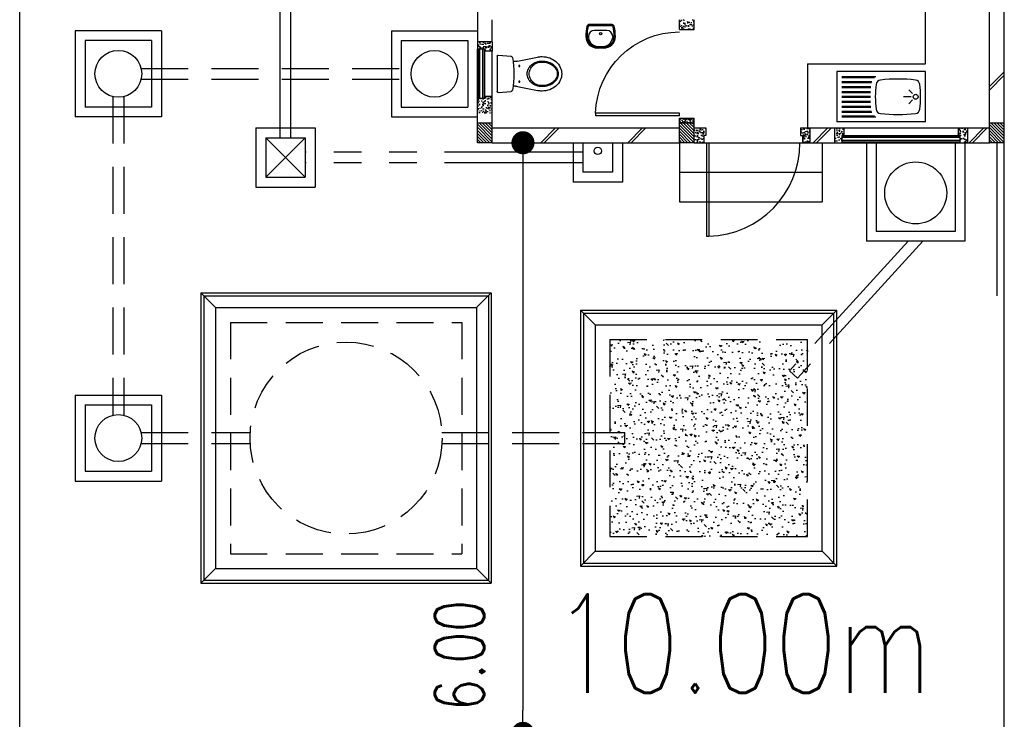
# Model space of a CAD drawing. Header units: millimetres. Extents: x 301 to 1479, y 491 to 1341.
# Tile 225 of 256: x 430 to 440, y 650 to 657. Entities that reach past the tile are written whole.
import ezdxf

# ---------------------------------------------------------------- set-up
doc = ezdxf.new("R2010")
doc.units = ezdxf.units.MM
doc.header["$LTSCALE"] = 1.5
doc.header["$MEASUREMENT"] = 0
for name, pattern in [('HIDDEN', [0.375, 0.25, -0.125]), ('HIDDEN2', [4.7625, 3.175, -1.5875]), ('PHANTOM2', [1.25, 0.625, -0.125, 0.125, -0.125, 0.125, -0.125])]:
    doc.linetypes.add(name, pattern=pattern)
for name, color, linetype in [('AP&SA', 254, 'HIDDEN'), ('Blk', 7, 'Continuous'), ('Block', 46, 'Continuous'), ('boundary', 3, 'Continuous'), ('Boundary Wall', 64, 'Continuous'), ('BWCN', 4, 'Continuous'), ('DIM', 6, 'Continuous'), ('DOOR', 3, 'Continuous'), ('Ele', 8, 'Continuous'), ('HATCH', 7, 'Continuous'), ('Hatch Aggregate', 252, 'Continuous'), ('Hatch Col. C1 GF Ext.', 84, 'Continuous'), ('Hatch Stub Col', 251, 'Continuous'), ('Kerb', 251, 'Continuous'), ('P. Grease Trap', 64, 'Continuous'), ('P. Septic tank', 2, 'Continuous'), ('P. Sewr Manhole', 49, 'Continuous'), ('PVC Pipe 110', 69, 'Continuous'), ('PVC RWP 75', 77, 'Continuous'), ('PVC Sewer Pipe 110', 24, 'Continuous'), ('SANIT', 8, 'Continuous'), ('TEXT', 7, 'Continuous'), ('WINDOW', 1, 'Continuous')]:
    doc.layers.add(name, color=color, linetype=linetype)
doc.styles.add('RS1', font='romans.shx', dxfattribs={"width": 0.75, "height": 0.5})
doc.styles.add('RS2', font='romans.shx', dxfattribs={"width": 0.75, "height": 1})
doc.dimstyles.new('Souillac5', dxfattribs={"dimscale": 0.5, "dimtxt": 0.5, "dimasz": 0.47, "dimexe": 0, "dimexo": 1, "dimgap": 0.5, "dimtad": 1, "dimzin": 0, "dimdsep": 46, "dimtxsty": 'RS1', "dimblk": 'DOT', "dimcen": 3, "dimse1": 1, "dimse2": 1, "dimclrd": 6, "dimclre": 6, "dimclrt": 7, "dimaunit": 1, "dimadec": 0, "dimazin": 0, "dimtfac": 1, "dimtofl": 0, "dimtmove": 1, "dimatfit": 3, "dimfxl": 1, "dimtolj": 1, "dimtzin": 0, "dimlwe": -1, "dimarcsym": 0})
pattern_1 = [(50, (383.16928, 128.10737), (0.071726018, -0.0062752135), [0.0075, -0.0825]), (355, (383.16928, 128.10737), (-0.013875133, 0.075219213), [0.006, -0.066]), (100.451444, (383.175255, 128.10685), (0.057850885, 0.068943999), [0.006374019, -0.070114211]), (46.1842, (383.16928, 128.12737), (0.106724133, -0.016551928), [0.01125, -0.12375]), (96.635635, (383.17817, 128.12599), (0.093466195, 0.09741186), [0.009561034, -0.105171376]), (351.184164, (383.16928, 128.12737), (0.093466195, 0.09741186), [0.009, -0.099]), (21, (383.17928, 128.12237), (0.059690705, -0.040261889), [0.0075, -0.0825]), (326, (383.17928, 128.12237), (0.024331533, 0.072515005), [0.006, -0.066]), (71.451445, (383.18425, 128.11902), (0.084022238, 0.032253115), [0.006374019, -0.070114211]), (37.5, (383.169278, 128.107373), (0.0012159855, 0.0332893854), [0, -0.0652, 0, -0.067, 0, -0.06625]), (7.5, (383.169278, 128.107373), (0.0263069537, 0.0394411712), [0, -0.0382, 0, -0.0637, 0, -0.02525]), (327.5, (383.146978, 128.107373), (0.0533822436, -0.0022554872), [0, -0.025, 0, -0.078, 0, -0.1035]), (317.5, (383.136978, 128.107373), (0.058318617, 0.010010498), [0, -0.0325, 0, -0.0518, 0, -0.0735])]
pattern_2 = [(315, (404.325723, 123.072963), (0.0154679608, 0.0154679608), [])]
pattern_3 = [(50, (379.51048, 128.25737), (0.071726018, -0.0062752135), [0.0075, -0.0825]), (355, (379.51048, 128.25737), (-0.013875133, 0.075219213), [0.006, -0.066]), (100.451444, (379.51646, 128.25685), (0.057850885, 0.068943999), [0.006374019, -0.070114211]), (46.1842, (379.51048, 128.27737), (0.106724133, -0.016551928), [0.01125, -0.12375]), (96.635635, (379.51938, 128.27599), (0.093466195, 0.09741186), [0.009561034, -0.105171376]), (351.184164, (379.51048, 128.27737), (0.093466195, 0.09741186), [0.009, -0.099]), (21, (379.52048, 128.27237), (0.059690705, -0.040261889), [0.0075, -0.0825]), (326, (379.52048, 128.27237), (0.024331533, 0.072515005), [0.006, -0.066]), (71.451445, (379.525456, 128.26902), (0.084022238, 0.032253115), [0.006374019, -0.070114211]), (37.5, (379.510482, 128.257373), (0.0012159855, 0.0332893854), [0, -0.0652, 0, -0.067, 0, -0.06625]), (7.5, (379.510482, 128.257373), (0.0263069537, 0.0394411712), [0, -0.0382, 0, -0.0637, 0, -0.02525]), (327.5, (379.488182, 128.257373), (0.0533822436, -0.0022554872), [0, -0.025, 0, -0.078, 0, -0.1035]), (317.5, (379.47818, 128.257373), (0.058318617, 0.010010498), [0, -0.0325, 0, -0.0518, 0, -0.0735])]

# ---------------------------------------------------------------- blocks, each defined once
blk = doc.blocks.new('SSBSD90')
at = {"layer": 'Ele'}
for p, q in [((-900, 510), (0, 510)), ((-900, 510), (-900, 0)), ((0, 0), (0, 510)), ((-50, 460), (-395, 460)), ((-50, 450), (-382, 450)), ((-50, 410), (-355, 410)), ((-768, 287), (-729, 326)), ((-50, 400), (-352, 400)), ((-50, 360), (-346, 360)), ((-50, 350), (-345, 350)), ((-50, 310), (-342, 310)), ((-768, 223), (-729, 184)), ((-755, 255), (-675, 255)), ((-50, 300), (-341, 300)), ((-50, 210), (-341, 210)), ((-50, 260), (-340, 260)), ((-50, 250), (-340, 250)), ((-50, 110), (-352, 110)), ((-50, 150), (-346, 150)), ((-50, 160), (-345, 160)), ((-50, 200), (-342, 200)), ((-900, 0), (0, 0)), ((-50, 50), (-395, 50)), ((-50, 60), (-382, 60)), ((-50, 100), (-355, 100))]:
    blk.add_line(p, q, dxfattribs=at)
blk.add_circle((-800, 255), 25, dxfattribs=at)
for centre, radius, start, end in [((-792, 375), 50, 96.577, 172.0164), ((-620, -1113), 1548, 83.423, 96.577), ((-448, 375), 50, 7.9836, 83.423), ((65, 255), 915, 172.0164, 187.9836), ((-1305, 255), 915, 352.0164, 7.9836), ((-792, 135), 50, 187.9836, 263.423), ((-448, 135), 50, 276.577, 352.0164), ((-620, 1623), 1548, 263.423, 276.577)]:
    blk.add_arc(centre, radius, start, end, dxfattribs=at)
blk = doc.blocks.new('WC')
at = {"layer": 'SANIT'}
for p, q in [((-179, 0), (179, 0)), ((-189, -11), (-178, -142)), ((189, -11), (178, -142)), ((-125, -185), (-125, -161)), ((125, -185), (125, -161)), ((-127, -205), (-170, -408)), ((127, -205), (170, -408))]:
    blk.add_line(p, q, dxfattribs=at)
for points in [[(130, -455, 0.086378), (120, -397, 0.092622), (92, -349, 0.103078), (49, -316, 0.111925), (0, -305, 0.111925), (-49, -316, 0.103078), (-92, -349, 0.092622), (-120, -397, 0.086378), (-130, -455, 0.086378)], [(120, -455, 0.091554), (111, -405, 0.095342), (85, -363, 0.101238), (45, -335, 0.105842), (0, -325, 0.105842), (-45, -335, 0.101238), (-85, -363, 0.095342), (-111, -405, 0.091554), (-120, -455, 0.091554)], [(-175, -455, 0.087147), (-161, -533, 0.093047), (-124, -596, 0.102819), (-66, -640, 0.110985), (0, -655, 0.110985), (66, -640, 0.102819), (124, -596, 0.093047), (161, -533, 0.087147), (175, -455, 0.052217), (170, -408, 0.093047)], [(-170, -408, 0.052217), (-175, -455, 0.087147)], [(-130, -455, 0.079027), (-120, -520, 0.088191), (-92, -572, 0.105253), (-48, -608, 0.121599), (0, -620, 0.121599), (48, -608, 0.105253), (92, -572, 0.088191), (120, -520, 0.079027), (130, -455, 0.079027)], [(-120, -455, 0.077736), (-110, -516, 0.087342), (-85, -565, 0.105569), (-44, -599, 0.12344), (0, -610, 0.12344), (44, -599, 0.105569), (85, -565, 0.087342), (110, -516, 0.077736), (120, -455, 0.077736)]]:
    blk.add_lwpolyline(points, format="xyb", dxfattribs=at)
for centre in [(-80, -225), (80, -225)]:
    blk.add_circle(centre, 6, dxfattribs=at)
for centre, radius, start, end in [((-179, -10), 10, 90, 185.0425), ((179, -10), 10, 354.9575, 90), ((-163, -140), 15, 185.0425, 259.608), ((0, 746), 916, 259.608, 280.392), ((-225, -185), 100, 348.0437, 0), ((225, -185), 100, 180, 191.9563), ((163, -140), 15, 280.392, 354.9575)]:
    blk.add_arc(centre, radius, start, end, dxfattribs=at)
blk = doc.blocks.new('Wh1')
at = {"layer": 'SANIT'}
for p, q in [((197, 0), (-197, 0)), ((197, -20), (-197, -20)), ((105, -100), (-105, -100)), ((-205, -200), (-205, -217)), ((205, -200), (205, -217)), ((50, -380), (-50, -380)), ((50, -400), (-50, -400)), ((-30, -373), (30, -373))]:
    blk.add_line(p, q, dxfattribs=at)
blk.add_circle((0, -154), 20, dxfattribs=at)
for centre, radius, start, end in [((0, -200), 250, 180, 180), ((0, -200), 250, 0, 0), ((-197, -35), 35, 90, 167.7776), ((197, -35), 35, 12.2224, 90), ((567, -201), 817, 167.7776, 179.9598), ((567, -201), 797, 167.7776, 179.9598), ((-197, -35), 15, 90, 167.7776), ((-105, -200), 100, 90, 180), ((105, -200), 100, 0, 90), ((197, -35), 15, 12.2224, 90), ((-567, -201), 797, 0.0402, 12.2224), ((-567, -201), 817, 0.0402, 12.2224), ((-50, -200), 200, 180, 270), ((-50, -200), 180, 180, 270), ((-30, -197), 176, 186.7076, 270.013), ((30, -197), 176, 269.987, 353.2924), ((50, -200), 180, 270, 0), ((50, -200), 200, 270, 0)]:
    blk.add_arc(centre, radius, start, end, dxfattribs=at)
blk = doc.blocks.new('Dr900')
at = {"layer": 'DOOR'}
for p, q in [((-50, 0), (-50, 850)), ((-25, 850), (-50, 850)), ((-25, 0), (-25, 850)), ((-25, 0), (-50, 0))]:
    blk.add_line(p, q, dxfattribs=at)
blk.add_arc((-24, 0), 851, 91.728, 179.9822, dxfattribs=at)
blk = doc.blocks.new('Dr1000')
at = {"layer": 'DOOR'}
for p, q in [((-50, 0), (-50, 950)), ((-25, 950), (-50, 950)), ((-25, 0), (-25, 950)), ((-25, 0), (-50, 0))]:
    blk.add_line(p, q, dxfattribs=at)
blk.add_arc((-24, 0), 951, 91.542, 179.9858, dxfattribs=at)
blk = doc.blocks.new('SSSU-D2')
at = {"layer": 'Hatch Aggregate'}
h = blk.add_hatch(dxfattribs=at)
h.set_pattern_fill('AR-CONC', color=256, scale=0.03, angle=90)
h.set_pattern_definition([(140, (33566.527, -774235.52378), (0.018825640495, 0.21517805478), [0.0225, -0.2475]), (85, (33566.527, -774235.52378), (-0.22565764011, -0.041625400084), [0.018, -0.198]), (190.45144446, (33566.52857, -774235.50584), (-0.20683199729, 0.17355265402), [0.0191220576, -0.2103426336]), (136.1842, (33566.467, -774235.52378), (0.04965578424, 0.3201723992), [0.03375, -0.37125]), (186.63563549, (33566.47114, -774235.4971), (-0.29223558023, 0.2803985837), [0.0286831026, -0.315514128]), (81.18416399, (33566.467, -774235.52378), (-0.29223558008, 0.28039858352), [0.027, -0.2970000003]), (111, (33566.482, -774235.49378), (0.1207856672, 0.179072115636), [0.0225, -0.2475]), (56, (33566.482, -774235.49378), (-0.217545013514, 0.072994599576), [0.018, -0.198]), (161.45144474, (33566.49207, -774235.47885), (-0.09675934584, 0.25206671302), [0.019122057, -0.2103426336]), (127.5, (33566.527, -774235.523775), (-0.0998681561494, 0.003647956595), [0, -0.1956, 0, -0.201, 0, -0.19875]), (97.5, (33566.527, -774235.52378), (-0.118323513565, 0.078920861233), [0, -0.1146, 0, -0.1911, 0, -0.07575]), (57.5, (33566.527, -774235.590675), (0.00676646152, 0.160146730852), [0, -0.075, 0, -0.234, 0, -0.3105]), (47.5, (33566.527, -774235.62068), (-0.0300314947, 0.174955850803), [0, -0.0975, 0, -0.1554, 0, -0.2205])])
h.paths.add_polyline_path([(-8.45, -11.8), (-10.455, -11.8), (-10.455, -9.8), (-8.45, -9.8)])
at = {"layer": 'Hatch Col. C1 GF Ext.'}
h = blk.add_hatch(dxfattribs=at)
h.set_pattern_fill('ANSI31', color=256, scale=0.175, angle=-90)
h.set_pattern_definition(pattern_2)
h.paths.add_polyline_path([(-11.8, -7.6), (-11.65, -7.6), (-11.65, -7.8), (-11.8, -7.8)])
h = blk.add_hatch(dxfattribs=at)
h.set_pattern_fill('ANSI31', color=256, scale=0.175, angle=-90)
h.set_pattern_definition(pattern_2)
h.paths.add_polyline_path([(-9.75, -7.6), (-9.6, -7.6), (-9.6, -7.8), (-9.75, -7.8)])
h = blk.add_hatch(dxfattribs=at)
h.set_pattern_fill('ANSI31', color=256, scale=0.175, angle=-90)
h.set_pattern_definition(pattern_2)
h.paths.add_polyline_path([(-6.6, -7.6), (-6.45, -7.6), (-6.45, -7.8), (-6.6, -7.8)])
at = {"layer": 'Hatch Stub Col', "linetype": 'ByBlock'}
h = blk.add_hatch(dxfattribs=at)
h.set_pattern_fill('AR-CONC', color=256, scale=0.01, angle=720)
h.set_pattern_definition([(50, (379.41048, 128.05737), (0.071726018, -0.0062752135), [0.0075, -0.0825]), (355, (379.41048, 128.05737), (-0.013875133, 0.075219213), [0.006, -0.066]), (100.451444, (379.41646, 128.05685), (0.057850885, 0.068943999), [0.006374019, -0.070114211]), (46.1842, (379.41048, 128.07737), (0.106724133, -0.016551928), [0.01125, -0.12375]), (96.635635, (379.41938, 128.07599), (0.093466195, 0.09741186), [0.009561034, -0.105171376]), (351.184164, (379.41048, 128.07737), (0.093466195, 0.09741186), [0.009, -0.099]), (21, (379.42048, 128.07237), (0.059690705, -0.040261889), [0.0075, -0.0825]), (326, (379.42048, 128.07237), (0.024331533, 0.072515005), [0.006, -0.066]), (71.451445, (379.425456, 128.06902), (0.084022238, 0.032253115), [0.006374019, -0.070114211]), (37.5, (379.410482, 128.057373), (0.0012159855, 0.0332893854), [0, -0.0652, 0, -0.067, 0, -0.06625]), (7.5, (379.410482, 128.057373), (0.0263069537, 0.0394411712), [0, -0.0382, 0, -0.0637, 0, -0.02525]), (327.5, (379.388182, 128.057373), (0.0533822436, -0.0022554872), [0, -0.025, 0, -0.078, 0, -0.1035]), (317.5, (379.37818, 128.057373), (0.058318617, 0.010010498), [0, -0.0325, 0, -0.0518, 0, -0.0735])])
h.paths.add_polyline_path([(-9.6, -6.65), (-9.6, -6.55), (-9.75, -6.55), (-9.75, -6.65)])
h = blk.add_hatch(dxfattribs=at)
h.set_pattern_fill('AR-CONC', color=256, scale=0.01, angle=720)
h.set_pattern_definition(pattern_1)
h.paths.add_polyline_path([(-11.65, -6.775), (-11.65, -6.87), (-11.725, -6.87), (-11.725, -6.85), (-11.8, -6.85), (-11.8, -6.775)])
h = blk.add_hatch(dxfattribs=at)
h.set_pattern_fill('AR-CONC', color=256, scale=0.01, angle=720)
h.set_pattern_definition(pattern_1)
h.paths.add_polyline_path([(-11.725, -7.35), (-11.725, -7.33), (-11.65, -7.33), (-11.65, -7.5), (-11.8, -7.5), (-11.8, -7.35)])
h = blk.add_hatch(dxfattribs=at)
h.set_pattern_fill('AR-CONC', color=256, scale=0.005, angle=720)
h.set_pattern_definition([(50, (383.169278, 128.257373), (0.0358630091, -0.0031376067), [0.00375, -0.04125]), (355, (383.169278, 128.257373), (-0.0069375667, 0.0376096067), [0.003, -0.033]), (100.451444, (383.172266, 128.25711), (0.0289254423, 0.0344719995), [0.0031870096, -0.0350571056]), (46.1842, (383.169278, 128.267373), (0.0533620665, -0.008275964), [0.005625, -0.061875]), (96.635635, (383.173724, 128.266683), (0.046733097, 0.04870593), [0.004780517, -0.052585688]), (351.184164, (383.16928, 128.267373), (0.046733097, 0.04870593), [0.0045, -0.0495]), (21, (383.174278, 128.264873), (0.0298453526, -0.0201309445), [0.00375, -0.04125]), (326, (383.174278, 128.264873), (0.0121657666, 0.0362575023), [0.003, -0.033]), (71.451445, (383.176765, 128.263195), (0.0420111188, 0.0161265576), [0.0031870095, -0.0350571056]), (37.5, (383.169278, 128.257373), (0.00060799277, 0.0166446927), [0, -0.0326, 0, -0.0335, 0, -0.033125]), (7.5, (383.169278, 128.257373), (0.0131534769, 0.0197205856), [0, -0.0191, 0, -0.03185, 0, -0.012625]), (327.5, (383.158128, 128.257373), (0.0266911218, -0.0011277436), [0, -0.0125, 0, -0.039, 0, -0.05175]), (317.5, (383.153128, 128.257373), (0.0291593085, 0.0050052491), [0, -0.01625, 0, -0.0259, 0, -0.03675])])
h.paths.add_polyline_path([(-9.6, -7.55), (-9.6, -7.6), (-9.75, -7.6), (-9.75, -7.55)])
h = blk.add_hatch(dxfattribs=at)
h.set_pattern_fill('AR-CONC', color=256, scale=0.01, angle=720)
h.set_pattern_definition([(50, (383.16928, 128.25737), (0.071726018, -0.0062752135), [0.0075, -0.0825]), (355, (383.16928, 128.25737), (-0.013875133, 0.075219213), [0.006, -0.066]), (100.451444, (383.175255, 128.25685), (0.057850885, 0.068943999), [0.006374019, -0.070114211]), (46.1842, (383.16928, 128.27737), (0.106724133, -0.016551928), [0.01125, -0.12375]), (96.635635, (383.17817, 128.27599), (0.093466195, 0.09741186), [0.009561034, -0.105171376]), (351.184164, (383.16928, 128.27737), (0.093466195, 0.09741186), [0.009, -0.099]), (21, (383.17928, 128.27237), (0.059690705, -0.040261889), [0.0075, -0.0825]), (326, (383.17928, 128.27237), (0.024331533, 0.072515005), [0.006, -0.066]), (71.451445, (383.18425, 128.26902), (0.084022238, 0.032253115), [0.006374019, -0.070114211]), (37.5, (383.169278, 128.257373), (0.0012159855, 0.0332893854), [0, -0.0652, 0, -0.067, 0, -0.06625]), (7.5, (383.169278, 128.257373), (0.0263069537, 0.0394411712), [0, -0.0382, 0, -0.0637, 0, -0.02525]), (327.5, (383.146978, 128.257373), (0.0533822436, -0.0022554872), [0, -0.025, 0, -0.078, 0, -0.1035]), (317.5, (383.136978, 128.257373), (0.058318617, 0.010010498), [0, -0.0325, 0, -0.0518, 0, -0.0735])])
h.paths.add_polyline_path([(-9.5, -7.8), (-9.6, -7.8), (-9.6, -7.65), (-9.48, -7.65), (-9.48, -7.725), (-9.5, -7.725)])
h = blk.add_hatch(dxfattribs=at)
h.set_pattern_fill('AR-CONC', color=256, scale=0.01, angle=720)
h.set_pattern_definition([(50, (379.56048, 128.25737), (0.071726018, -0.0062752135), [0.0075, -0.0825]), (355, (379.56048, 128.25737), (-0.013875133, 0.075219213), [0.006, -0.066]), (100.451444, (379.56646, 128.25685), (0.057850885, 0.068943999), [0.006374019, -0.070114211]), (46.1842, (379.56048, 128.27737), (0.106724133, -0.016551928), [0.01125, -0.12375]), (96.635635, (379.56938, 128.27599), (0.093466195, 0.09741186), [0.009561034, -0.105171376]), (351.184164, (379.56048, 128.27737), (0.093466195, 0.09741186), [0.009, -0.099]), (21, (379.57048, 128.27237), (0.059690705, -0.040261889), [0.0075, -0.0825]), (326, (379.57048, 128.27237), (0.024331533, 0.072515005), [0.006, -0.066]), (71.451445, (379.575456, 128.26902), (0.084022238, 0.032253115), [0.006374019, -0.070114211]), (37.5, (379.560482, 128.257373), (0.0012159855, 0.0332893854), [0, -0.0652, 0, -0.067, 0, -0.06625]), (7.5, (379.560482, 128.257373), (0.0263069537, 0.0394411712), [0, -0.0382, 0, -0.0637, 0, -0.02525]), (327.5, (379.538182, 128.257373), (0.0533822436, -0.0022554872), [0, -0.025, 0, -0.078, 0, -0.1035]), (317.5, (379.52818, 128.257373), (0.058318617, 0.010010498), [0, -0.0325, 0, -0.0518, 0, -0.0735])])
h.paths.add_polyline_path([(-8.425, -7.8), (-8.5, -7.8), (-8.5, -7.725), (-8.52, -7.725), (-8.52, -7.65), (-8.425, -7.65)])
h = blk.add_hatch(dxfattribs=at)
h.set_pattern_fill('AR-CONC', color=256, scale=0.01, angle=720)
h.set_pattern_definition(pattern_3)
h.paths.add_polyline_path([(-8.08, -7.725), (-8.1, -7.725), (-8.1, -7.8), (-8.175, -7.8), (-8.175, -7.65), (-8.08, -7.65)])
h = blk.add_hatch(dxfattribs=at)
h.set_pattern_fill('AR-CONC', color=256, scale=0.01, angle=720)
h.set_pattern_definition(pattern_3)
h.paths.add_polyline_path([(-6.825, -7.8), (-6.9, -7.8), (-6.9, -7.725), (-6.92, -7.725), (-6.92, -7.65), (-6.825, -7.65)])
at = {"layer": 'AP&SA', "linetype": 'HIDDEN'}
for p, q in [((-14.31, -9.625), (-11.96, -9.625)), ((-14.31, -9.625), (-14.31, -11.975)), ((-11.96, -9.625), (-11.96, -11.975)), ((-10.455, -9.8), (-10.455, -11.8)), ((-10.455, -9.8), (-8.45, -9.8)), ((-8.45, -11.8), (-8.45, -9.8)), ((-10.455, -11.8), (-8.45, -11.8)), ((-14.31, -11.975), (-11.96, -11.975))]:
    blk.add_line(p, q, dxfattribs=at)
at = {"layer": 'Block', "linetype": 'ByBlock'}
for p, q in [((-6.6, -7.6), (-6.6, -3.3)), ((-11.8, -6.175), (-11.8, -6.775)), ((-11.65, -6.775), (-11.65, -6.55)), ((-11.65, -7.65), (-9.75, -7.65)), ((-8.425, -7.65), (-8.175, -7.65)), ((-6.825, -7.65), (-6.6, -7.65)), ((-11.65, -7.8), (-9.75, -7.8)), ((-8.425, -7.8), (-8.175, -7.8)), ((-6.825, -7.8), (-6.6, -7.8))]:
    blk.add_line(p, q, dxfattribs=at)
at = {"layer": 'Boundary Wall', "linetype": 'ByBlock'}
blk.add_line((-6.525, -7.8), (-6.525, -9.355), dxfattribs=at)
at = {"layer": 'BWCN'}
for p, q in [((-9.75, -6.65), (-9.75, -6.55)), ((-9.6, -6.65), (-9.6, -6.55)), ((-9.75, -6.65), (-9.6, -6.65)), ((-11.8, -6.775), (-11.8, -6.85)), ((-11.65, -6.775), (-11.8, -6.775)), ((-11.65, -6.775), (-11.65, -6.87)), ((-11.725, -6.85), (-11.8, -6.85)), ((-11.725, -6.87), (-11.725, -6.85)), ((-11.65, -6.87), (-11.725, -6.87)), ((-11.725, -7.35), (-11.8, -7.35)), ((-11.8, -7.6), (-11.8, -7.35)), ((-11.65, -7.33), (-11.725, -7.33)), ((-11.725, -7.33), (-11.725, -7.35)), ((-11.65, -7.6), (-11.65, -7.33)), ((-9.75, -7.55), (-9.6, -7.55)), ((-9.75, -7.6), (-9.75, -7.55)), ((-9.6, -7.6), (-9.6, -7.55)), ((-11.65, -7.6), (-11.8, -7.6)), ((-11.8, -7.8), (-11.8, -7.6)), ((-11.65, -7.8), (-11.65, -7.6)), ((-9.6, -7.6), (-9.75, -7.6)), ((-9.75, -7.8), (-9.75, -7.6)), ((-9.6, -7.8), (-9.6, -7.6)), ((-9.6, -7.65), (-9.48, -7.65)), ((-9.48, -7.65), (-9.48, -7.725)), ((-8.52, -7.65), (-8.425, -7.65)), ((-8.52, -7.65), (-8.52, -7.725)), ((-8.425, -7.65), (-8.425, -7.8)), ((-8.175, -7.65), (-8.175, -7.8)), ((-8.175, -7.65), (-8.08, -7.65)), ((-8.08, -7.65), (-8.08, -7.725)), ((-6.92, -7.65), (-6.92, -7.725)), ((-6.92, -7.65), (-6.825, -7.65)), ((-6.825, -7.65), (-6.825, -7.8)), ((-6.45, -7.6), (-6.6, -7.6)), ((-6.6, -7.8), (-6.6, -7.6)), ((-6.45, -7.8), (-6.45, -7.6)), ((-9.5, -7.725), (-9.5, -7.8)), ((-9.48, -7.725), (-9.5, -7.725)), ((-8.52, -7.725), (-8.5, -7.725)), ((-8.5, -7.725), (-8.5, -7.8)), ((-8.1, -7.725), (-8.1, -7.8)), ((-8.08, -7.725), (-8.1, -7.725)), ((-6.92, -7.725), (-6.9, -7.725)), ((-6.9, -7.725), (-6.9, -7.8)), ((-11.65, -7.8), (-11.8, -7.8)), ((-9.6, -7.8), (-9.75, -7.8)), ((-9.6, -7.8), (-9.5, -7.8)), ((-8.5, -7.8), (-8.425, -7.8)), ((-8.175, -7.8), (-8.1, -7.8)), ((-6.9, -7.8), (-6.825, -7.8)), ((-6.45, -7.8), (-6.6, -7.8))]:
    blk.add_line(p, q, dxfattribs=at)
at = {"layer": 'Ele'}
for p, q in [((-7.25, -7), (-7.25, -5.8)), ((-11.8, -7.35), (-11.8, -6.85)), ((-11.79, -7.35), (-11.79, -6.85)), ((-11.73, -7.35), (-11.73, -6.85)), ((-11.725, -7.33), (-11.725, -6.87)), ((-11.65, -7.33), (-11.65, -6.87)), ((-8.45, -7), (-8.45, -7.65)), ((-8.45, -7), (-7.25, -7)), ((-8.08, -7.65), (-6.92, -7.65)), ((-8.1, -7.73), (-6.9, -7.73)), ((-8.1, -7.79), (-6.9, -7.79)), ((-8.08, -7.725), (-6.92, -7.725)), ((-9.75, -7.8), (-9.75, -8.4)), ((-9.5, -7.8), (-8.5, -7.8)), ((-8.3, -7.8), (-8.3, -8.4)), ((-8.1, -7.8), (-6.9, -7.8)), ((-9.75, -8.1), (-8.3, -8.1)), ((-9.75, -8.4), (-8.3, -8.4))]:
    blk.add_line(p, q, dxfattribs=at)
at = {"layer": 'HATCH'}
for p, q in [((-6.45, -7.079), (-6.6, -7.229)), ((-6.45, -7.115), (-6.6, -7.265)), ((-11.158, -7.8), (-11.008, -7.65)), ((-11.122, -7.8), (-10.972, -7.65)), ((-10.275, -7.8), (-10.125, -7.65)), ((-10.24, -7.8), (-10.09, -7.65)), ((-8.391, -7.8), (-8.241, -7.65)), ((-8.356, -7.8), (-8.206, -7.65)), ((-6.808, -7.8), (-6.658, -7.65)), ((-6.773, -7.8), (-6.623, -7.65))]:
    blk.add_line(p, q, dxfattribs=at)
at = {"layer": 'Kerb'}
for p, q in [((-15.01, -6.663), (-15.885, -6.663)), ((-15.885, -6.663), (-15.885, -7.538)), ((-15.01, -6.663), (-15.01, -7.538)), ((-12.675, -6.663), (-12.675, -7.538)), ((-12.675, -6.663), (-11.8, -6.663)), ((-15.11, -6.763), (-15.785, -6.763)), ((-15.785, -6.763), (-15.785, -7.438)), ((-15.11, -6.763), (-15.11, -7.438)), ((-12.575, -6.763), (-12.575, -7.438)), ((-12.575, -6.763), (-11.9, -6.763)), ((-11.9, -6.763), (-11.9, -7.438)), ((-15.11, -7.438), (-15.785, -7.438)), ((-12.575, -7.438), (-11.9, -7.438)), ((-15.01, -7.538), (-15.885, -7.538)), ((-12.675, -7.538), (-11.8, -7.538)), ((-14.05, -7.65), (-14.05, -8.25)), ((-14.05, -7.65), (-13.45, -7.65)), ((-13.45, -7.65), (-13.45, -8.25)), ((-13.95, -7.75), (-13.95, -8.15)), ((-13.95, -7.75), (-13.55, -7.75)), ((-13.95, -8.15), (-13.55, -7.75)), ((-13.95, -7.75), (-13.55, -8.15)), ((-13.55, -7.75), (-13.55, -8.15)), ((-10.829, -7.8), (-10.829, -8.2)), ((-10.729, -7.8), (-10.729, -8.1)), ((-10.429, -7.8), (-10.429, -8.1)), ((-10.329, -7.8), (-10.329, -8.2)), ((-7.85, -7.8), (-7.85, -8.8)), ((-7.75, -7.8), (-7.75, -8.7)), ((-6.95, -7.8), (-6.95, -8.7)), ((-6.85, -7.8), (-6.85, -8.8)), ((-13.95, -8.15), (-13.55, -8.15)), ((-10.429, -8.1), (-10.729, -8.1)), ((-14.05, -8.25), (-13.45, -8.25)), ((-10.329, -8.2), (-10.829, -8.2)), ((-6.95, -8.7), (-7.75, -8.7)), ((-6.85, -8.8), (-7.85, -8.8)), ((-14.61, -9.325), (-14.61, -12.275)), ((-14.61, -9.325), (-11.66, -9.325)), ((-14.61, -9.325), (-14.46, -9.475)), ((-14.58, -9.355), (-14.58, -12.245)), ((-14.58, -9.355), (-11.69, -9.355)), ((-11.66, -9.325), (-11.81, -9.475)), ((-11.69, -9.355), (-11.69, -12.245)), ((-11.66, -9.325), (-11.66, -12.275)), ((-14.46, -9.475), (-11.81, -9.475)), ((-14.46, -9.475), (-14.46, -12.125)), ((-11.81, -9.475), (-11.81, -12.125)), ((-10.755, -9.5), (-10.755, -12.1)), ((-10.755, -9.5), (-8.15, -9.5)), ((-10.605, -9.65), (-10.755, -9.5)), ((-10.725, -9.53), (-10.725, -12.07)), ((-10.725, -9.53), (-8.18, -9.53)), ((-8.3, -9.65), (-8.15, -9.5)), ((-8.18, -12.07), (-8.18, -9.53)), ((-8.15, -12.1), (-8.15, -9.5)), ((-10.605, -9.65), (-10.605, -11.95)), ((-10.605, -9.65), (-8.3, -9.65)), ((-8.3, -11.95), (-8.3, -9.65)), ((-15.885, -10.363), (-15.885, -11.238)), ((-15.885, -10.363), (-15.01, -10.363)), ((-15.01, -10.363), (-15.01, -11.238)), ((-15.785, -10.463), (-15.785, -11.138)), ((-15.785, -10.463), (-15.11, -10.463)), ((-15.11, -10.463), (-15.11, -11.138)), ((-15.785, -11.138), (-15.11, -11.138)), ((-15.885, -11.238), (-15.01, -11.238)), ((-10.605, -11.95), (-10.755, -12.1)), ((-10.605, -11.95), (-8.3, -11.95)), ((-8.3, -11.95), (-8.15, -12.1)), ((-10.725, -12.07), (-8.18, -12.07)), ((-14.61, -12.275), (-14.46, -12.125)), ((-14.46, -12.125), (-11.81, -12.125)), ((-11.66, -12.275), (-11.81, -12.125)), ((-10.755, -12.1), (-8.15, -12.1)), ((-14.61, -12.275), (-11.66, -12.275)), ((-14.58, -12.245), (-11.69, -12.245))]:
    blk.add_line(p, q, dxfattribs=at)
at = {"layer": 'P. Grease Trap'}
blk.add_circle((-7.35, -8.31), 0.315, dxfattribs=at)
at = {"layer": 'P. Septic tank', "linetype": 'HIDDEN'}
blk.add_circle((-13.135, -10.8), 0.975, dxfattribs=at)
at = {"layer": 'P. Sewr Manhole'}
for centre, radius in [((-15.448, -7.1), 0.238), ((-12.238, -7.1), 0.237), ((-15.448, -10.8), 0.238)]:
    blk.add_circle(centre, radius, dxfattribs=at)
at = {"layer": 'PVC Pipe 110', "linetype": 'PHANTOM2', "ltscale": 1.5}
for p, q in [((-13.805, -7.75), (-13.805, -6.05)), ((-13.695, -7.75), (-13.695, -6.05)), ((-10.729, -7.895), (-13.55, -7.895)), ((-10.729, -8.005), (-13.55, -8.005)), ((-7.427, -8.8), (-8.632, -10.118)), ((-7.278, -8.8), (-8.551, -10.192))]:
    blk.add_line(p, q, dxfattribs=at)
at = {"layer": 'PVC Pipe 110', "linetype": 'PHANTOM2', "ltscale": 2}
blk.add_line((-8.551, -10.192), (-8.632, -10.118), dxfattribs=at)
at = {"layer": 'PVC RWP 75'}
blk.add_circle((-10.579, -7.883), 0.0375, dxfattribs=at)
at = {"layer": 'PVC Sewer Pipe 110', "linetype": 'HIDDEN2', "ltscale": 0.1}
for p, q in [((-15.216, -7.045), (-12.469, -7.045)), ((-15.216, -7.155), (-12.469, -7.155)), ((-15.503, -7.331), (-15.503, -10.569)), ((-15.393, -7.331), (-15.393, -10.569)), ((-15.216, -10.745), (-14.108, -10.745)), ((-12.162, -10.745), (-10.305, -10.745)), ((-15.216, -10.855), (-14.108, -10.855)), ((-12.162, -10.855), (-10.305, -10.855))]:
    blk.add_line(p, q, dxfattribs=at)
at = {"layer": 'PVC Sewer Pipe 110', "linetype": 'HIDDEN2'}
blk.add_line((-10.305, -10.855), (-10.305, -10.745), dxfattribs=at)
at = {"layer": 'WINDOW', "linetype": 'HIDDEN2', "ltscale": 0.5}
for p, q in [((-11.775, -7.35), (-11.775, -6.85)), ((-11.745, -7.35), (-11.745, -6.85))]:
    blk.add_line(p, q, dxfattribs=at)
at = {"layer": 'WINDOW'}
for p, q in [((-8.1, -7.745), (-6.9, -7.745)), ((-8.1, -7.775), (-6.9, -7.775))]:
    blk.add_line(p, q, dxfattribs=at)
at = {"layer": 'DOOR', "yscale": 0.001, "zscale": 0.001}
for name, p, xscale, rotation in [('Dr900', (-9.75, -7.55), -0.001, 90), ('Dr1000', (-9.5, -7.8), 0.001, 180)]:
    blk.add_blockref(name, p, dxfattribs=dict(at, xscale=xscale, rotation=rotation))
at = {"layer": 'SANIT', "xscale": -0.001, "yscale": 0.001, "zscale": 0.001, "rotation": 90.00000000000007}
blk.add_blockref('WC', (-11.6, -7.1), dxfattribs=at)
at = {"layer": 'WINDOW', "linetype": 'ByBlock', "xscale": 0.0006, "yscale": 0.0006, "zscale": 0.0006}
blk.add_blockref('Wh1', (-10.55, -6.6), dxfattribs=at)
at = {"layer": 'WINDOW', "linetype": 'ByBlock', "xscale": 0.001, "yscale": 0.001, "zscale": 0.001, "rotation": 180}
blk.add_blockref('SSBSD90', (-8.15, -7.078), dxfattribs=at)
blk = doc.blocks.new('_DOT')
at = {"color": 0, "linetype": 'ByBlock'}
blk.add_line((-0.5, 0), (-1, 0), dxfattribs=at)
at = {"color": 0, "linetype": 'ByBlock', "const_width": 0.5}
blk.add_lwpolyline([(-0.25, 0, 1), (0.25, 0, 1)], format="xyb", close=True, dxfattribs=at)
blk = doc.blocks.new('*D177')
at = {"layer": 'DEFPOINTS', "color": 0, "transparency": 16777216}
for p in [(434.999, 655.769), (434.999, 649.769), (434.999, 649.769)]:
    blk.add_point(p, dxfattribs=at)
at = {"layer": 'DIM', "color": 6, "lineweight": -2, "transparency": 16777216}
blk.add_line((434.999, 655.534), (434.999, 650.004), dxfattribs=at)
at = {"layer": 'DIM', "color": 6, "lineweight": -2, "transparency": 16777216, "xscale": 0.235, "yscale": 0.235, "zscale": 0.235}
for p, rotation in [((434.999, 655.769), 90), ((434.999, 649.769), 270)]:
    blk.add_blockref('_DOT', p, dxfattribs=dict(at, rotation=rotation))
at = {"layer": 'DIM', "color": 7, "transparency": 16777216, "insert": (434.355, 650.56), "char_height": 0.5, "attachment_point": 5, "rotation": 90, "style": 'RS1'}
blk.add_mtext('\\A1;6.00', dxfattribs=at)

msp = doc.modelspace()

# ---------------------------------------------------------------- linework, layer by layer
at = {"layer": 'boundary'}
for p, q in [((429.8876, 628.769), (429.8876, 670.769)), ((439.8876, 628.769), (439.8876, 670.769))]:
    msp.add_line(p, q, dxfattribs=at)

# ---------------------------------------------------------------- block references
at = {"layer": 'Blk'}
msp.add_blockref('SSSU-D2', (446.3376, 663.569), dxfattribs=at)

# ---------------------------------------------------------------- texts
at = {"layer": 'TEXT', "style": 'RS2', "width": 0.75}
msp.add_text('10.00m', height=1, rotation=0.01044, dxfattribs=at).set_placement((435.3013, 650.1818))

# ---------------------------------------------------------------- dimensions: what is measured, and where the dimension line sits
at = {"layer": 'DIM'}
dim = msp.add_linear_dim(base=(434.9985, 649.769), p1=(434.9985, 655.769), p2=(434.9985, 649.769), angle=90, dimstyle='Souillac5', override={"dimtmove": 2}, dxfattribs=at)
dim.commit()
dim.dimension.update_dxf_attribs({"geometry": '*D177', "text_midpoint": (434.3549, 650.5601), "dimtype": 160})

doc.saveas('drawing.dxf')
